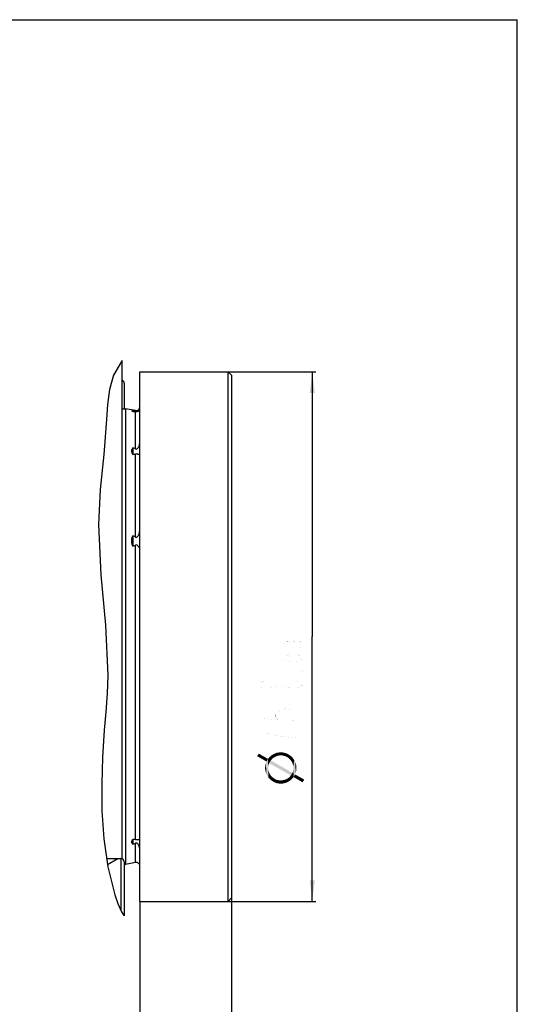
# Model space of a CAD drawing. Header units: millimetres. Extents: x 0 to 297, y 0 to 210.
# Tile 5 of 5: x 227 to 297, y 71 to 210. Entities that reach past the tile are written whole.
import ezdxf

# ---------------------------------------------------------------- set-up
doc = ezdxf.new("R2010")
doc.units = ezdxf.units.MM
doc.header["$LTSCALE"] = 16.335
doc.layers.get('0').update_dxf_attribs({"linetype": 'CONTINUOUS'})
for name, color, linetype in [('304102000014DXF_CONTINUOUS_LINE', 7, 'CONTINUOUS'), ('304104000081DXF_CONTINUOUS_LINE', 7, 'CONTINUOUS'), ('501023000065DXF_CONTINUOUS_LINE', 7, 'CONTINUOUS'), ('MODUANFALAN_DXF_DIMENSION', 7, 'CONTINUOUS'), ('MODUANFALAN_DXF_FORMAT', 7, 'CONTINUOUS')]:
    doc.layers.add(name, color=color, linetype=linetype)
doc.styles.get("Standard").update_dxf_attribs({"font": 'txt', "width": 0.7})
doc.dimstyles.new('DIMSTYLE_3', dxfattribs={"dimtxt": 4.5, "dimasz": 3, "dimexe": 1, "dimexo": 0, "dimgap": 2.25, "dimtad": 1, "dimdsep": 46, "dimtxsty": 'Standard', "dimblk": '_FILLED', "dimblk1": '_FILLED', "dimblk2": '_FILLED', "dimcen": 0.09, "dimclrt": 5, "dimazin": 2, "dimtp": 0.2, "dimtm": 0.2, "dimtfac": 1, "dimtofl": 0, "dimtmove": 0, "dimatfit": 3, "dimldrblk": '_FILLED', "dimfxl": 0, "dimtolj": 1, "dimarcsym": 0})
doc.dimstyles.new('DIMSTYLE_4', dxfattribs={"dimtxt": 4.5, "dimasz": 3, "dimexe": 1, "dimexo": 0, "dimgap": 2.25, "dimtad": 1, "dimdsep": 46, "dimtxsty": 'Standard', "dimblk": '_FILLED', "dimblk1": '_FILLED', "dimblk2": '_FILLED', "dimcen": 0.09, "dimclrt": 5, "dimazin": 2, "dimtol": 1, "dimtm": 0.03, "dimtfac": 0.6, "dimtofl": 0, "dimtmove": 0, "dimatfit": 3, "dimldrblk": '_FILLED', "dimfxl": 0, "dimtolj": 1, "dimarcsym": 0})

# ---------------------------------------------------------------- blocks, each defined once
blk = doc.blocks.new('_FILLED')
at = {"color": 0, "linetype": 'ByBlock'}
blk.add_solid([(0, 0), (-1, 0.117), (-1, -0.117)], dxfattribs=at)
blk = doc.blocks.new('*D3')
at = {"layer": 'MODUANFALAN_DXF_DIMENSION', "color": 2, "linetype": 'Continuous'}
for p, q in [((256.57, 94.79), (256.57, 60.51)), ((243.57, 85.15), (243.57, 60.51)), ((243.57, 61.01), (250.07, 61.01)), ((256.57, 61.01), (250.07, 61.01))]:
    blk.add_line(p, q, dxfattribs=at)
at = {"layer": 'MODUANFALAN_DXF_DIMENSION', "color": 2, "linetype": 'Continuous', "xscale": 3, "yscale": 3, "zscale": 3, "rotation": 180}
blk.add_blockref('_FILLED', (243.57, 61.01), dxfattribs=at)
at = {"layer": 'MODUANFALAN_DXF_DIMENSION', "color": 2, "linetype": 'Continuous', "xscale": 3, "yscale": 3, "zscale": 3}
blk.add_blockref('_FILLED', (256.57, 61.01), dxfattribs=at)
blk = doc.blocks.new('*D4')
at = {"layer": 'MODUANFALAN_DXF_DIMENSION', "color": 2, "linetype": 'Continuous'}
for p, q in [((256.07, 160.15), (268.49, 160.15)), ((267.99, 160.15), (267.99, 122.65)), ((267.99, 85.15), (267.99, 122.65)), ((255.39, 85.15), (268.49, 85.15))]:
    blk.add_line(p, q, dxfattribs=at)
at = {"layer": 'MODUANFALAN_DXF_DIMENSION', "color": 2, "linetype": 'Continuous', "xscale": 3, "yscale": 3, "zscale": 3}
for p, rotation in [((267.99, 160.15), 90), ((267.99, 85.15), 270)]:
    blk.add_blockref('_FILLED', p, dxfattribs=dict(at, rotation=rotation))

msp = doc.modelspace()

# ---------------------------------------------------------------- linework, layer by layer
at = {"color": 2, "linetype": 'Continuous'}
for p, q in [((241.0746, 161.7247), (240.9809, 161.6251)), ((240.9809, 161.6251), (239.8822, 159.6724)), ((239.8822, 159.6724), (239.2817, 157.6214)), ((239.2817, 157.6214), (239.0176, 155.5167)), ((239.0176, 155.5167), (238.8901, 153.389)), ((238.8901, 153.389), (238.4696, 148.4111)), ((238.4696, 148.4111), (237.9885, 143.4566)), ((237.9885, 143.4566), (237.7327, 138.5074)), ((237.7327, 138.5074), (238.0703, 131.4052)), ((238.0703, 131.4052), (238.7475, 124.2903)), ((238.7475, 124.2903), (239.0555, 117.177)), ((239.0555, 117.177), (238.9528, 114.5876)), ((238.9528, 114.5876), (238.7674, 111.9979)), ((238.7674, 111.9979), (238.5594, 109.4054)), ((238.5594, 109.4054), (238.3149, 105.5988)), ((238.3149, 105.5988), (238.1914, 101.792)), ((238.1914, 101.792), (238.2287, 97.9962)), ((238.2287, 97.9962), (238.4933, 94.0118)), ((238.4933, 94.0118), (239.07, 90.0455)), ((239.07, 90.0455), (240.0476, 86.0908)), ((240.0476, 86.0908), (240.4683, 84.8409)), ((240.4683, 84.8409), (240.9994, 83.6605)), ((240.9994, 83.6605), (241.3746, 83.1033))]:
    msp.add_line(p, q, dxfattribs=at)
at = {"layer": '304102000014DXF_CONTINUOUS_LINE', "color": 7, "linetype": 'Continuous'}
msp.add_line((241.0746, 91.1902), (241.0746, 161.7247), dxfattribs=at)
at = {"layer": '304104000081DXF_CONTINUOUS_LINE', "color": 7, "linetype": 'Continuous'}
for p, q in [((243.5746, 160.1514), (256.0746, 160.1514)), ((243.5746, 85.1516), (243.5746, 160.1512)), ((256.0746, 85.1514), (256.0746, 160.1514)), ((256.5746, 159.6514), (256.0746, 160.1514)), ((256.5746, 159.6512), (256.5746, 85.6517)), ((241.0746, 154.9014), (241.5746, 154.9014)), ((241.5746, 154.9014), (241.5746, 90.4014)), ((242.9878, 154.6522), (241.5746, 154.9014)), ((242.5746, 154.6636), (242.5746, 154.522)), ((242.7182, 154.6346), (242.5746, 154.6636)), ((242.856, 154.6063), (242.7182, 154.6346)), ((242.9878, 154.5788), (242.856, 154.6063)), ((242.9878, 154.5788), (242.9878, 154.6522)), ((242.9878, 154.5788), (243.0735, 154.5696)), ((242.9878, 152.7223), (242.9878, 154.4701)), ((242.9878, 149.2177), (242.9878, 152.7223)), ((242.5746, 149.382), (242.5746, 148.4504)), ((242.9878, 136.7382), (242.9878, 148.5023)), ((242.5746, 136.938), (242.5746, 135.466)), ((242.9878, 93.9179), (242.9878, 135.6078)), ((242.5746, 93.9353), (242.5746, 93.2489)), ((242.9878, 90.6506), (242.9878, 93.3908)), ((242.9878, 90.6506), (241.5746, 90.4014)), ((241.3746, 90.4014), (241.5746, 90.4014)), ((243.5746, 85.1514), (256.0746, 85.1514)), ((256.5746, 85.6514), (256.0746, 85.1514))]:
    msp.add_line(p, q, dxfattribs=at)
for points in [[(243.5746, 154.865), (243.5587, 154.7585), (243.5216, 154.6762), (243.4735, 154.6134), (243.4192, 154.5655), (243.3603, 154.5289), (243.2967, 154.5012), (243.2283, 154.4814), (243.1526, 154.4691), (243.0719, 154.465), (242.9878, 154.4701)], [(243.3632, 154.6763), (243.4214, 154.7301), (243.475, 154.7967), (243.5225, 154.8801), (243.559, 154.9845), (243.5746, 155.1142)], [(242.4631, 154.6077), (242.462, 154.6354), (242.498, 154.6539), (242.5746, 154.6636)], [(242.5746, 154.522), (242.5023, 154.569), (242.4631, 154.6077)], [(242.5746, 154.522), (242.7181, 154.5034), (242.856, 154.4861), (242.9878, 154.4701)], [(243.0735, 154.5696), (243.1574, 154.5779), (243.2333, 154.6005)], [(243.2333, 154.6005), (243.3003, 154.6331), (243.3632, 154.6763)], [(242.5746, 148.4504), (242.5023, 148.6493), (242.4632, 148.8433), (242.462, 149.026), (242.498, 149.2013), (242.5746, 149.382)], [(242.9878, 149.2177), (242.856, 149.2737), (242.7182, 149.3284), (242.5746, 149.382)], [(242.9878, 149.2177), (243.0735, 149.1984), (243.1574, 149.216), (243.2333, 149.262), (243.3003, 149.3256), (243.3632, 149.405), (243.4214, 149.4983), (243.475, 149.6071), (243.5225, 149.7352), (243.559, 149.8862), (243.5746, 150.0625)], [(242.5746, 148.4504), (242.7181, 148.4649), (242.856, 148.4821), (242.9878, 148.5023)], [(243.4735, 148.4117), (243.4192, 148.4267), (243.3603, 148.4458), (243.2967, 148.4669), (243.2283, 148.4874), (243.1526, 148.5037), (243.0719, 148.5099), (242.9878, 148.5023)], [(243.5367, 148.4026), (243.5216, 148.4033), (243.4735, 148.4117)], [(243.5746, 148.4225), (243.5587, 148.4052), (243.5367, 148.4026)], [(242.5746, 135.466), (242.5122, 135.7141), (242.4726, 135.9584), (242.458, 136.1887), (242.4681, 136.4264), (242.5076, 136.6828), (242.5746, 136.938)], [(242.9878, 136.7382), (242.856, 136.8076), (242.7182, 136.8741), (242.5746, 136.938)], [(242.9878, 136.7382), (243.0684, 136.714), (243.1525, 136.7335), (243.2285, 136.7887), (243.2977, 136.8673), (243.3625, 136.9639), (243.4211, 137.0722), (243.4748, 137.194), (243.5225, 137.333), (243.559, 137.4905), (243.5746, 137.666)], [(242.5746, 135.466), (242.7181, 135.5097), (242.856, 135.5568), (242.9878, 135.6078)], [(243.5578, 135.1539), (243.5177, 135.2373), (243.4647, 135.3203), (243.4044, 135.3998), (243.3384, 135.4746), (243.2664, 135.5418), (243.1855, 135.5965), (243.0902, 135.6254), (242.9878, 135.6078)], [(242.5746, 93.2489), (242.5122, 93.3463), (242.4726, 93.4487), (242.458, 93.5519), (242.4681, 93.6656), (242.5076, 93.7966), (242.5746, 93.9353)], [(242.9878, 93.9179), (242.856, 93.9261), (242.7182, 93.9318), (242.5746, 93.9353)], [(242.9878, 93.9179), (243.0684, 93.9145), (243.1525, 93.9173), (243.2285, 93.9241), (243.2977, 93.9314), (243.3625, 93.9362), (243.3946, 93.937)], [(243.3946, 93.937), (243.4211, 93.9363), (243.4748, 93.9298), (243.5225, 93.9136), (243.559, 93.8837), (243.5746, 93.8353)], [(242.5746, 93.2489), (242.7181, 93.2956), (242.856, 93.3429), (242.9878, 93.3908)], [(243.5746, 92.6269), (243.5578, 92.7993), (243.5177, 92.9462), (243.4647, 93.0696), (243.4044, 93.1725), (243.3384, 93.2583), (243.2664, 93.3282), (243.1855, 93.3805), (243.0902, 93.4066), (242.9878, 93.3908)]]:
    msp.add_lwpolyline(points, dxfattribs=at)
for centre, start, end in [((243.0746, 155.1446), 260, 340), ((243.0746, 90.1582), 0, 100)]:
    msp.add_arc(centre, 0.5, start, end, dxfattribs=at)
at = {"layer": '501023000065DXF_CONTINUOUS_LINE', "color": 7, "linetype": 'Continuous'}
for p, q in [((241.3746, 158.5114), (241.3746, 154.9014)), ((238.8968, 91.2365), (240.8746, 91.2365)), ((240.8746, 91.2365), (240.8746, 83.9378)), ((241.3746, 90.7365), (241.3746, 83.1033))]:
    msp.add_line(p, q, dxfattribs=at)
at = {"layer": '501023000065DXF_CONTINUOUS_LINE', "color": 2, "linetype": 'Continuous'}
msp.add_line((239.018, 90.4027), (240.4622, 91.2365), dxfattribs=at)
at = {"layer": '501023000065DXF_CONTINUOUS_LINE', "color": 7, "linetype": 'Continuous'}
for centre, end in [((240.8746, 158.5114), 66.219396), ((240.8746, 90.7365), 90)]:
    msp.add_arc(centre, 0.5, 0, end, dxfattribs=at)
at = {"layer": 'MODUANFALAN_DXF_DIMENSION', "color": 5, "linetype": 'Continuous', "const_width": 0.005}
for points in [[(264.1619, 121.1741), (263.9369, 121.4104), (263.9369, 121.6466), (264.1619, 121.8829), (264.3869, 122.001), (264.6119, 122.001), (264.8369, 121.8829), (265.0619, 121.6466), (265.2869, 121.8829)], [(265.0619, 121.4104), (265.0619, 121.6466)], [(265.2869, 121.8829), (265.7369, 122.1191), (265.9619, 122.1191), (266.4119, 121.8829)], [(266.4119, 121.8829), (266.6369, 121.6466), (266.6369, 121.4104), (266.4119, 121.1741), (266.1869, 121.056)], [(266.6369, 119.6385), (266.4119, 119.4022), (266.1869, 119.2841), (265.7369, 119.166), (264.8369, 119.166), (264.3869, 119.2841), (264.1619, 119.4022), (263.9369, 119.6385), (264.1619, 119.8747), (264.3869, 119.9929), (264.8369, 120.111), (265.7369, 120.111), (266.1869, 119.9929), (266.4119, 119.8747), (266.6369, 119.6385)], [(266.6369, 117.7485), (266.6369, 117.6304), (266.4119, 117.6304), (266.6369, 117.7485)], [(263.0369, 115.8585), (262.8119, 115.6222), (262.5869, 115.5041), (262.1369, 115.386), (261.2369, 115.386), (260.7869, 115.5041), (260.5619, 115.6222), (260.3369, 115.8585), (260.5619, 116.0947), (260.7869, 116.2129), (261.2369, 116.331), (262.1369, 116.331), (262.5869, 116.2129), (262.8119, 116.0947), (263.0369, 115.8585)], [(266.6369, 115.8585), (266.4119, 115.6222), (266.1869, 115.5041), (265.7369, 115.386), (264.8369, 115.386), (264.3869, 115.5041), (264.1619, 115.6222), (263.9369, 115.8585), (264.1619, 116.0947), (264.3869, 116.2129), (264.8369, 116.331), (265.7369, 116.331), (266.1869, 116.2129), (266.4119, 116.0947), (266.6369, 115.8585)], [(265.2869, 113.6141), (265.2869, 114.3229)], [(261.2369, 112.236), (261.2369, 111.0547), (263.1119, 110.8579), (262.7369, 111.2516), (262.7369, 111.6454), (263.1119, 112.0391), (263.4869, 112.236), (264.2369, 112.4329), (264.9869, 112.236), (265.3619, 112.0391), (265.7369, 111.6454), (265.7369, 111.2516), (265.3619, 110.8579), (264.9869, 110.661)], [(265.7369, 108.2985), (263.8619, 108.4954), (262.7369, 108.6922), (261.2369, 109.086)], [(261.2369, 109.086), (261.2369, 107.511)]]:
    msp.add_lwpolyline(points, dxfattribs=at)
at = {"layer": 'MODUANFALAN_DXF_DIMENSION', "color": 5, "linetype": 'Continuous'}
for points in [[(260.4158, 106.08), (261.4997, 104.9632), (260.1858, 105.7187)], [(261.4997, 104.9632), (260.4158, 106.08), (261.7296, 105.3246)], [(262.3866, 105.4231), (262.288, 105.883), (262.5179, 106.0143)], [(262.5179, 106.0143), (262.5508, 105.5216), (262.3866, 105.4231)], [(262.7479, 105.6202), (262.5179, 106.0143), (262.7479, 106.1129)], [(262.7479, 105.6202), (262.5508, 105.5216), (262.5179, 106.0143)], [(262.9121, 105.7187), (262.7479, 106.1129), (263.0106, 106.2114)], [(262.7479, 106.1129), (262.9121, 105.7187), (262.7479, 105.6202)], [(263.0106, 106.2114), (263.1092, 105.7844), (262.9121, 105.7187)], [(263.1092, 105.7844), (263.0106, 106.2114), (263.2734, 106.2443)], [(263.2734, 106.2443), (263.3391, 105.8173), (263.1092, 105.7844)], [(263.5362, 105.8173), (263.3391, 105.8173), (263.2734, 106.2443)], [(263.5362, 105.8173), (263.2734, 106.2443), (263.5362, 106.2443)], [(263.5362, 106.2443), (263.7661, 105.8173), (263.5362, 105.8173)], [(263.7661, 105.8173), (263.5362, 106.2443), (263.8318, 106.2443)], [(263.8318, 106.2443), (263.9961, 105.7516), (263.7661, 105.8173)], [(263.9961, 105.7516), (263.8318, 106.2443), (264.1274, 106.1786)], [(264.1274, 106.1786), (264.226, 105.6859), (263.9961, 105.7516)], [(264.226, 105.6859), (264.1274, 106.1786), (264.3902, 106.08)], [(264.3902, 106.08), (264.4231, 105.5873), (264.226, 105.6859)], [(264.6201, 105.4559), (264.4231, 105.5873), (264.3902, 106.08)], [(264.6201, 105.4559), (264.3902, 106.08), (264.653, 105.9487)], [(261.4012, 103.4851), (261.3683, 104.5034), (261.434, 104.7333)], [(261.434, 104.7333), (261.4997, 103.1895), (261.4012, 103.4851)], [(261.4997, 103.1895), (261.434, 104.7333), (261.4997, 104.9632)], [(261.7296, 105.3246), (261.6311, 102.9268), (261.4997, 104.9632)], [(261.4997, 104.9632), (261.6311, 102.9268), (261.4997, 103.1895)], [(261.7296, 105.3246), (261.7625, 102.6968), (261.6311, 102.9268)], [(261.8939, 104.7333), (261.7296, 105.3246), (261.8939, 105.5545)], [(261.7625, 103.8136), (261.7625, 102.6968), (261.7296, 105.3246)], [(261.7625, 104.0435), (261.7625, 103.8136), (261.7296, 105.3246)], [(261.7625, 104.2406), (261.7625, 104.0435), (261.7296, 105.3246)], [(261.7953, 104.4049), (261.7625, 104.2406), (261.7296, 105.3246)], [(261.8282, 104.5691), (261.7953, 104.4049), (261.7296, 105.3246)], [(261.8939, 104.7333), (261.8282, 104.5691), (261.7296, 105.3246)], [(261.8939, 105.5545), (262.0909, 105.7187), (262.1238, 105.1275)], [(261.8939, 104.7333), (261.8939, 105.5545), (262.1238, 105.1275)], [(262.1238, 105.1275), (264.9486, 102.9924), (261.8939, 104.7333)], [(262.2552, 105.2589), (262.0909, 105.7187), (262.288, 105.883)], [(262.2552, 105.2589), (262.1238, 105.1275), (262.0909, 105.7187)], [(264.9486, 102.9924), (262.1238, 105.1275), (265.1785, 103.3538)], [(262.288, 105.883), (262.3866, 105.4231), (262.2552, 105.2589)], [(264.653, 105.9487), (264.7844, 105.2917), (264.6201, 105.4559)], [(264.7844, 105.2917), (264.653, 105.9487), (264.8829, 105.7844)], [(264.8829, 105.7844), (264.9486, 105.1275), (264.7844, 105.2917)], [(265.08, 104.9304), (264.9486, 105.1275), (264.8829, 105.7844)], [(265.08, 104.9304), (264.8829, 105.7844), (265.1128, 105.6202)], [(265.1128, 105.6202), (265.1785, 104.7333), (265.08, 104.9304)], [(265.2442, 104.5034), (265.1785, 104.7333), (265.1128, 105.6202)], [(265.2442, 104.5034), (265.1128, 105.6202), (265.2771, 105.3903)], [(265.2771, 105.3903), (265.3099, 104.2735), (265.2442, 104.5034)], [(265.3099, 104.2735), (265.2771, 105.3903), (265.4413, 105.1603)], [(265.4413, 105.1603), (265.3428, 102.7625), (265.3099, 104.2735)], [(265.3428, 102.7625), (265.4413, 105.1603), (265.5727, 103.1238)], [(265.5727, 103.1238), (265.4413, 105.1603), (265.5727, 104.8976)], [(265.5727, 104.8976), (265.6384, 103.3538), (265.5727, 103.1238)], [(265.6384, 103.3538), (265.5727, 104.8976), (265.6712, 104.6348)], [(265.6712, 104.6348), (265.7041, 103.5837), (265.6384, 103.3538)], [(265.7369, 103.8136), (265.7041, 103.5837), (265.6712, 104.6348)], [(265.7369, 104.0435), (265.7369, 103.8136), (265.6712, 104.6348)], [(265.7369, 104.0435), (265.6712, 104.6348), (265.7369, 104.3392)], [(261.3355, 103.7479), (261.3026, 104.0435), (261.3355, 104.2735)], [(261.3355, 104.2735), (261.3683, 104.5034), (261.4012, 103.4851)], [(261.3355, 104.2735), (261.4012, 103.4851), (261.3355, 103.7479)], [(261.7625, 103.8136), (261.8282, 103.5837), (261.9596, 102.4997)], [(261.7625, 103.8136), (261.9596, 102.4997), (261.7625, 102.6968)], [(261.8282, 103.5837), (261.8939, 103.3866), (261.9596, 102.4997)], [(261.9596, 102.4997), (261.8939, 103.3866), (261.9924, 103.1567)], [(265.1785, 103.3538), (265.1785, 102.5654), (264.9486, 102.9924)], [(265.1785, 103.3538), (265.2442, 103.518), (265.3428, 102.7625)], [(265.1785, 103.3538), (265.3428, 102.7625), (265.1785, 102.5654)], [(265.2442, 103.518), (265.2771, 103.6822), (265.3428, 102.7625)], [(265.2771, 103.6822), (265.3099, 103.8793), (265.3428, 102.7625)], [(265.3099, 104.0435), (265.3099, 104.2735), (265.3428, 102.7625)], [(265.3099, 103.8793), (265.3099, 104.0435), (265.3428, 102.7625)], [(261.9924, 103.1567), (262.1895, 102.3027), (261.9596, 102.4997)], [(261.9924, 103.1567), (262.1238, 102.9596), (262.1895, 102.3027)], [(262.1895, 102.3027), (262.1238, 102.9596), (262.288, 102.7954)], [(262.288, 102.7954), (262.4194, 102.1384), (262.1895, 102.3027)], [(262.4194, 102.1384), (262.288, 102.7954), (262.4523, 102.664)], [(262.4523, 102.664), (262.6822, 102.007), (262.4194, 102.1384)], [(262.4523, 102.664), (262.6493, 102.5326), (262.6822, 102.007)], [(262.6822, 102.007), (262.6493, 102.5326), (262.8464, 102.4012)], [(262.8464, 102.4012), (262.945, 101.9085), (262.6822, 102.007)], [(262.945, 101.9085), (262.8464, 102.4012), (263.0763, 102.3355)], [(263.0763, 102.3355), (263.2406, 101.8428), (262.945, 101.9085)], [(263.2406, 101.8428), (263.0763, 102.3355), (263.3063, 102.3027)], [(263.3063, 102.3027), (263.5362, 101.8428), (263.2406, 101.8428)], [(263.5362, 101.8428), (263.3063, 102.3027), (263.5362, 102.2698)], [(263.5362, 102.2698), (263.7333, 102.3027), (263.799, 101.8428)], [(263.5362, 102.2698), (263.799, 101.8428), (263.5362, 101.8428)], [(263.799, 101.8428), (263.7333, 102.3027), (263.9632, 102.3355)], [(263.9632, 102.3355), (264.0617, 101.9085), (263.799, 101.8428)], [(264.0617, 101.9085), (263.9632, 102.3355), (264.1603, 102.4012)], [(264.1603, 102.4012), (264.3245, 101.9742), (264.0617, 101.9085)], [(264.3245, 101.9742), (264.1603, 102.4012), (264.3245, 102.4669)], [(264.3245, 102.4669), (264.5216, 102.5654), (264.5544, 102.0727)], [(264.3245, 102.4669), (264.5544, 102.0727), (264.3245, 101.9742)], [(264.5544, 102.0727), (264.5216, 102.5654), (264.6858, 102.6968)], [(264.6858, 102.6968), (264.7844, 102.237), (264.5544, 102.0727)], [(264.7844, 102.237), (264.6858, 102.6968), (264.8172, 102.8282)], [(264.8172, 102.8282), (264.9815, 102.3684), (264.7844, 102.237)], [(264.8172, 102.8282), (264.9486, 102.9924), (264.9815, 102.3684)], [(265.1785, 102.5654), (264.9815, 102.3684), (264.9486, 102.9924)], [(265.5727, 103.1238), (266.6238, 102.007), (265.3428, 102.7625)], [(266.6238, 102.007), (265.5727, 103.1238), (266.8537, 102.4012)]]:
    msp.add_solid(points, dxfattribs=at)
at = {"layer": 'MODUANFALAN_DXF_FORMAT', "color": 7, "linetype": 'Continuous'}
for p in [(0, 210), (297, 0)]:
    msp.add_line(p, (297, 210), dxfattribs=at)

# ---------------------------------------------------------------- dimensions: what is measured, and where the dimension line sits
at = {"layer": 'MODUANFALAN_DXF_DIMENSION', "color": 2, "linetype": 'Continuous'}
dim = msp.add_linear_dim(base=(267.9869, 85.1514), p1=(256.0746, 160.1514), p2=(255.391, 85.1514), angle=270, text='{\\fSymbol_ASME;\\W1.0;?}<>', dimstyle='DIMSTYLE_4', dxfattribs=at)
dim.commit()
dim.dimension.update_dxf_attribs({"geometry": '*D4', "text_midpoint": (267.9869, 101.4158), "dimtype": 160})
dim = msp.add_linear_dim(base=(256.5746, 61.0109), p1=(243.5746, 85.1514), p2=(256.5746, 94.7869), dimstyle='DIMSTYLE_3', dxfattribs=at)
dim.commit()
dim.dimension.update_dxf_attribs({"geometry": '*D3', "text_midpoint": (246.9246, 61.0109), "dimtype": 160})

doc.saveas('drawing.dxf')
